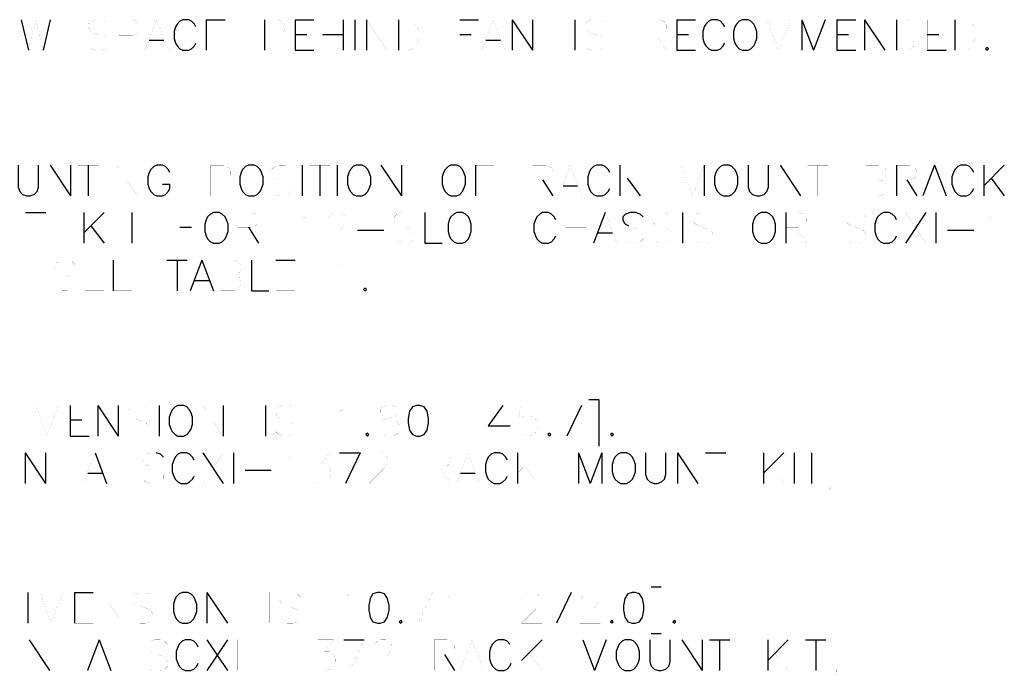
# Model space of a CAD drawing. Extents: x -5.2 to 5.2, y -3.8 to 3.8.
# Tile 3 of 9: x -3.6 to -1.5, y -3.7 to -2.3. Entities that reach past the tile are written whole.
import ezdxf

# ---------------------------------------------------------------- set-up
doc = ezdxf.new("R2010")
doc.units = 0

msp = doc.modelspace()

# ---------------------------------------------------------------- linework, layer by layer
at = {"layer": 'LAYER_1'}
for p, q in [((-3.5653, -2.29761), (-3.54955, -2.36257)), ((-3.50309, -2.29761), (-3.51844, -2.36257)), ((-3.1716, -2.29761), (-3.13105, -2.29761)), ((-3.1716, -2.29761), (-3.1716, -2.36257)), ((-3.04759, -2.29761), (-3.04759, -2.36257)), ((-2.98223, -2.29761), (-2.94208, -2.29761)), ((-2.98223, -2.29761), (-2.98223, -2.36257)), ((-2.87987, -2.29761), (-2.87987, -2.36257)), ((-2.85507, -2.29761), (-2.85507, -2.36257)), ((-2.83027, -2.29761), (-2.83027, -2.36257)), ((-2.76216, -2.29761), (-2.76216, -2.36257)), ((-2.63184, -2.29761), (-2.59169, -2.29761)), ((-2.52043, -2.29761), (-2.47712, -2.36257)), ((-2.52043, -2.29761), (-2.52043, -2.36257)), ((-2.47712, -2.29761), (-2.47712, -2.36257)), ((-2.38697, -2.29761), (-2.38697, -2.36257)), ((-2.17004, -2.29761), (-2.12988, -2.29761)), ((-2.17004, -2.29761), (-2.17004, -2.36257)), ((-1.90351, -2.29761), (-1.8787, -2.36257)), ((-1.90351, -2.29761), (-1.90351, -2.36257)), ((-1.85392, -2.29761), (-1.8787, -2.36257)), ((-1.82911, -2.29761), (-1.78895, -2.29761)), ((-1.82911, -2.29761), (-1.82911, -2.36257)), ((-1.77044, -2.29761), (-1.72675, -2.36257)), ((-1.77044, -2.29761), (-1.77044, -2.36257)), ((-1.70194, -2.29761), (-1.70194, -2.36257)), ((-1.57793, -2.29761), (-1.57793, -2.36257)), ((-3.29247, -2.34092), (-3.26137, -2.34092)), ((-2.98223, -2.3287), (-2.95742, -2.3287)), ((-2.92358, -2.3287), (-2.87987, -2.3287)), ((-2.63184, -2.3287), (-2.60744, -2.3287)), ((-2.57633, -2.34092), (-2.54523, -2.34092)), ((-2.17004, -2.3287), (-2.14524, -2.3287)), ((-1.82911, -2.3287), (-1.8043, -2.3287)), ((-1.63698, -2.3287), (-1.61218, -2.3287)), ((-2.98223, -2.36257), (-2.94208, -2.36257)), ((-2.17004, -2.36257), (-2.12988, -2.36257)), ((-1.82911, -2.36257), (-1.78895, -2.36257)), ((-1.63698, -2.36257), (-1.59683, -2.36257)), ((-3.50309, -2.60705), (-3.45978, -2.67241)), ((-3.45978, -2.60705), (-3.45978, -2.67241)), ((-3.42238, -2.60705), (-3.42238, -2.67241)), ((-2.96689, -2.60705), (-2.96689, -2.67241)), ((-2.92948, -2.60705), (-2.92948, -2.67241)), ((-2.89247, -2.60705), (-2.89247, -2.67241)), ((-2.79957, -2.60705), (-2.75586, -2.67241)), ((-2.75586, -2.60705), (-2.75586, -2.67241)), ((-2.598, -2.60705), (-2.598, -2.67241)), ((-2.29091, -2.60705), (-2.29091, -2.67241)), ((-2.11138, -2.60705), (-2.11138, -2.67241)), ((-1.94996, -2.60705), (-1.90666, -2.67241)), ((-1.70194, -2.60705), (-1.70194, -2.67241)), ((-1.62162, -2.60705), (-1.64642, -2.67241)), ((-1.62162, -2.60705), (-1.59683, -2.67241)), ((-1.47281, -2.60705), (-1.51612, -2.65075)), ((-1.51612, -2.60705), (-1.51612, -2.67241)), ((-2.45546, -2.63815), (-2.43382, -2.67241)), ((-2.27555, -2.63502), (-2.24761, -2.6724)), ((-1.68028, -2.63815), (-1.65864, -2.67241)), ((-1.50076, -2.63502), (-1.47281, -2.6724)), ((-3.26451, -2.6476), (-3.24876, -2.6476)), ((-2.41177, -2.65075), (-2.38106, -2.65075)), ((-3.55584, -2.70785), (-3.51254, -2.70785)), ((-3.38852, -2.70785), (-3.43183, -2.75115)), ((-3.43183, -2.70785), (-3.43183, -2.77281)), ((-3.32947, -2.70785), (-3.32947, -2.77281)), ((-2.32201, -2.70785), (-2.34681, -2.77281)), ((-2.15784, -2.70785), (-2.15784, -2.77281)), ((-1.93776, -2.70785), (-1.93776, -2.77281)), ((-1.64014, -2.70785), (-1.68344, -2.77281)), ((-1.61848, -2.70785), (-1.61848, -2.77281)), ((-3.41648, -2.73579), (-3.38852, -2.77281)), ((-3.2271, -2.73894), (-3.20232, -2.73894)), ((-3.08144, -2.73894), (-3.05979, -2.77281)), ((-2.84916, -2.74525), (-2.79326, -2.74525)), ((-2.33735, -2.75115), (-2.30665, -2.75115)), ((-1.59368, -2.74525), (-1.53777, -2.74525)), ((-3.36964, -2.80941), (-3.36964, -2.87437)), ((-3.25507, -2.80941), (-3.21176, -2.80941)), ((-3.23341, -2.80941), (-3.23341, -2.87437)), ((-3.18066, -2.80941), (-3.20545, -2.87437)), ((-3.18066, -2.80941), (-3.15586, -2.87437)), ((-3.02279, -2.80941), (-2.98223, -2.80941)), ((-3.1964, -2.85272), (-3.1653, -2.85272)), ((-3.46058, -3.11806), (-3.46058, -3.18342)), ((-3.40191, -3.11806), (-3.35861, -3.18342)), ((-3.40191, -3.11806), (-3.40191, -3.18342)), ((-3.35861, -3.11806), (-3.35861, -3.18342)), ((-3.27161, -3.11806), (-3.27161, -3.18342)), ((-3.13538, -3.11806), (-3.13538, -3.18342)), ((-3.04523, -3.11806), (-3.04523, -3.18342)), ((-2.3728, -3.11806), (-2.40351, -3.18342)), ((-2.35705, -3.10586), (-2.3354, -3.10586)), ((-2.3354, -3.10586), (-2.3354, -3.20508)), ((-3.46058, -3.14916), (-3.43577, -3.14916)), ((-3.46058, -3.18342), (-3.42041, -3.18342)), ((-3.55663, -3.21887), (-3.51333, -3.28421)), ((-3.55663, -3.21887), (-3.55663, -3.28421)), ((-3.51333, -3.21887), (-3.51333, -3.28421)), ((-3.40782, -3.21887), (-3.38341, -3.28421)), ((-3.17869, -3.21887), (-3.13538, -3.28421)), ((-3.11333, -3.21887), (-3.11333, -3.28421)), ((-2.88736, -3.21887), (-2.84365, -3.21887)), ((-2.84365, -3.21887), (-2.87476, -3.28421)), ((-2.50901, -3.21887), (-2.50901, -3.28421)), ((-2.3787, -3.21887), (-2.3539, -3.28421)), ((-2.3787, -3.21887), (-2.3787, -3.28421)), ((-2.3291, -3.21887), (-2.3539, -3.28421)), ((-2.3291, -3.21887), (-2.3291, -3.28421)), ((-2.16808, -3.21887), (-2.12478, -3.28421)), ((-2.16808, -3.21887), (-2.16808, -3.28421)), ((-2.10902, -3.21887), (-2.06572, -3.21887)), ((-1.9417, -3.21887), (-1.985, -3.26255)), ((-1.985, -3.21887), (-1.985, -3.28421)), ((-1.92005, -3.21887), (-1.92005, -3.28421)), ((-1.88304, -3.21887), (-1.88304, -3.28421)), ((-3.42356, -3.26255), (-3.39247, -3.26255)), ((-3.08853, -3.25626), (-3.03302, -3.25626)), ((-2.62988, -3.26255), (-2.59878, -3.26255)), ((-3.55112, -3.51609), (-3.55112, -3.58144)), ((-3.45191, -3.51609), (-3.41176, -3.51609)), ((-3.45191, -3.51609), (-3.45191, -3.58144)), ((-3.16964, -3.51609), (-3.12633, -3.58144)), ((-3.16964, -3.51609), (-3.16964, -3.58144)), ((-2.39484, -3.51609), (-2.42594, -3.58144)), ((-2.22437, -3.50389), (-2.20272, -3.50389)), ((-2.22437, -3.6031), (-2.20272, -3.6031)), ((-3.54797, -3.61688), (-3.50466, -3.68223)), ((-3.39916, -3.61688), (-3.42396, -3.68223)), ((-3.39916, -3.61688), (-3.37435, -3.68223)), ((-3.12633, -3.61688), (-3.16964, -3.68223)), ((-3.16964, -3.61688), (-3.12633, -3.68223)), ((-2.8783, -3.61688), (-2.835, -3.61688)), ((-2.45665, -3.61688), (-2.50036, -3.66058)), ((-2.37004, -3.61688), (-2.34524, -3.68223)), ((-2.32044, -3.61688), (-2.34524, -3.68223)), ((-2.15902, -3.61688), (-2.11572, -3.68223)), ((-2.11572, -3.61688), (-2.11572, -3.68223)), ((-2.10035, -3.61688), (-2.05705, -3.61688)), ((-2.0787, -3.61688), (-2.0787, -3.68223)), ((-1.93304, -3.61688), (-1.97635, -3.66058)), ((-1.97635, -3.61688), (-1.97635, -3.68223)), ((-1.89564, -3.61688), (-1.85233, -3.61688)), ((-1.87398, -3.61688), (-1.87398, -3.68223)), ((-2.66452, -3.64798), (-2.64287, -3.68223))]:
    msp.add_line(p, q, dxfattribs=at)
at = {"layer": 'LAYER_1', "const_width": 0.0001}
for points in [[(-3.53419, -2.29761), (-3.54955, -2.36257)], [(-3.53419, -2.29761), (-3.51844, -2.36257)], [(-3.37908, -2.30705), (-3.38538, -2.30076), (-3.39443, -2.29761), (-3.40704, -2.29761), (-3.41648, -2.30076), (-3.42238, -2.30705), (-3.42238, -2.31297), (-3.41923, -2.31926), (-3.41648, -2.32242), (-3.41018, -2.32557), (-3.39168, -2.33186), (-3.38538, -2.33463), (-3.38223, -2.33776), (-3.37908, -2.34407), (-3.37908, -2.35351), (-3.38538, -2.35941), (-3.39443, -2.36257), (-3.40704, -2.36257), (-3.41648, -2.35941), (-3.42238, -2.35351)], [(-3.35743, -2.29761), (-3.32947, -2.29761), (-3.32002, -2.30076), (-3.31727, -2.30392), (-3.31412, -2.30982), (-3.31412, -2.31926), (-3.31727, -2.32557), (-3.32002, -2.3287), (-3.32947, -2.33186), (-3.35743, -2.33186)], [(-3.35743, -2.29761), (-3.35743, -2.36257)], [(-3.27672, -2.29761), (-3.30152, -2.36257)], [(-3.27672, -2.29761), (-3.25191, -2.36257)], [(-3.04759, -2.29761), (-3.01963, -2.29761), (-3.01019, -2.30076), (-3.00704, -2.30392), (-3.00389, -2.30982), (-3.00389, -2.31611), (-3.00704, -2.32242), (-3.01019, -2.32557), (-3.01963, -2.3287)], [(-2.92358, -2.29761), (-2.92358, -2.36257)], [(-2.83027, -2.29761), (-2.78697, -2.36257)], [(-2.78697, -2.29761), (-2.78697, -2.36257)], [(-2.76216, -2.29761), (-2.74051, -2.29761), (-2.73105, -2.30076), (-2.72515, -2.30705), (-2.722, -2.31297), (-2.71886, -2.32242), (-2.71886, -2.33776), (-2.72201, -2.34722), (-2.72515, -2.35351), (-2.73105, -2.35941), (-2.74051, -2.36257), (-2.76216, -2.36257)], [(-2.63184, -2.29761), (-2.63184, -2.36257)], [(-2.56059, -2.29761), (-2.58538, -2.36257)], [(-2.56059, -2.29761), (-2.53579, -2.36257)], [(-2.32201, -2.30705), (-2.32831, -2.30076), (-2.33735, -2.29761), (-2.34997, -2.29761), (-2.35941, -2.30076), (-2.36532, -2.30705), (-2.36532, -2.31297), (-2.36216, -2.31926), (-2.35941, -2.32242), (-2.35311, -2.32557), (-2.33461, -2.33186), (-2.32831, -2.33463), (-2.32516, -2.33776), (-2.32201, -2.34407), (-2.32201, -2.35351), (-2.32831, -2.35941), (-2.33735, -2.36257), (-2.34997, -2.36257), (-2.35941, -2.35941), (-2.36532, -2.35351)], [(-2.2354, -2.29761), (-2.20744, -2.29761), (-2.198, -2.30076), (-2.19484, -2.30392), (-2.19169, -2.30982), (-2.19169, -2.31611), (-2.19484, -2.32242), (-2.198, -2.32557), (-2.20744, -2.3287), (-2.2354, -2.3287)], [(-2.2354, -2.29761), (-2.2354, -2.36257)], [(-1.97793, -2.29761), (-1.95312, -2.36257)], [(-1.97793, -2.29761), (-1.97793, -2.36257)], [(-1.92832, -2.29761), (-1.95312, -2.36257)], [(-1.92832, -2.29761), (-1.92832, -2.36257)], [(-1.85392, -2.29761), (-1.85392, -2.36257)], [(-1.72675, -2.29761), (-1.72675, -2.36257)], [(-1.70194, -2.29761), (-1.68028, -2.29761), (-1.67123, -2.30076), (-1.66492, -2.30705), (-1.66179, -2.31297), (-1.65864, -2.32242), (-1.65864, -2.33776), (-1.66179, -2.34722), (-1.66494, -2.35351), (-1.67123, -2.35941), (-1.68028, -2.36257), (-1.70194, -2.36257)], [(-1.63698, -2.29761), (-1.59683, -2.29761)], [(-1.63698, -2.29761), (-1.63698, -2.36257)], [(-1.57793, -2.29761), (-1.55627, -2.29761), (-1.54722, -2.30076), (-1.54091, -2.30705), (-1.53777, -2.31297), (-1.53462, -2.32242), (-1.53462, -2.33776), (-1.53777, -2.34722), (-1.54091, -2.35351), (-1.54722, -2.35941), (-1.55627, -2.36257), (-1.57793, -2.36257)], [(-3.1716, -2.3287), (-3.1468, -2.3287)], [(-3.04759, -2.3287), (-3.01963, -2.3287), (-3.01019, -2.33186), (-3.00704, -2.33463), (-3.00389, -2.34092), (-3.00389, -2.35036), (-3.00704, -2.35667), (-3.01019, -2.35941), (-3.01963, -2.36257), (-3.04759, -2.36257)], [(-2.21375, -2.3287), (-2.19169, -2.36257)], [(-3.1716, -2.36257), (-3.13105, -2.36257)], [(-3.50309, -2.60705), (-3.50309, -2.67241)], [(-3.44404, -2.60705), (-3.40073, -2.60705)], [(-3.38538, -2.60705), (-3.38538, -2.67241)], [(-3.36058, -2.60705), (-3.31727, -2.67241)], [(-3.36058, -2.60705), (-3.36058, -2.67241)], [(-3.31727, -2.60705), (-3.31727, -2.67241)], [(-3.16215, -2.60705), (-3.1342, -2.60705), (-3.12475, -2.61021), (-3.122, -2.61336), (-3.11884, -2.61965), (-3.11884, -2.62871), (-3.122, -2.63502), (-3.12475, -2.63815), (-3.1342, -2.64131), (-3.16215, -2.64131)], [(-3.16215, -2.60705), (-3.16215, -2.67241)], [(-2.98854, -2.6165), (-2.99483, -2.61021), (-3.00389, -2.60705), (-3.01648, -2.60705), (-3.02554, -2.61021), (-3.03184, -2.6165), (-3.03184, -2.62281), (-3.02869, -2.62871), (-3.02554, -2.63186), (-3.01963, -2.63502), (-3.00073, -2.64131), (-2.99483, -2.64446), (-2.99169, -2.6476), (-2.98854, -2.65352), (-2.98854, -2.66296), (-2.99483, -2.66926), (-3.00389, -2.67241), (-3.01648, -2.67241), (-3.02554, -2.66926), (-3.03184, -2.66296)], [(-2.95114, -2.60705), (-2.90783, -2.60705)], [(-2.79957, -2.60705), (-2.79957, -2.67241)], [(-2.598, -2.60705), (-2.55783, -2.60705)], [(-2.47712, -2.60705), (-2.44918, -2.60705), (-2.43972, -2.61021), (-2.43658, -2.61336), (-2.43382, -2.61965), (-2.43382, -2.62596), (-2.43658, -2.63186), (-2.43972, -2.63502), (-2.44918, -2.63815), (-2.47712, -2.63815)], [(-2.47712, -2.60705), (-2.47712, -2.67241)], [(-2.39641, -2.60705), (-2.42122, -2.67241)], [(-2.39641, -2.60705), (-2.37162, -2.67241)], [(-2.24761, -2.60705), (-2.29091, -2.65075)], [(-2.16098, -2.60705), (-2.13619, -2.67241)], [(-2.16098, -2.60705), (-2.16098, -2.67241)], [(-2.11138, -2.60705), (-2.13619, -2.67241)], [(-1.94996, -2.60705), (-1.94996, -2.67241)], [(-1.90666, -2.60705), (-1.90666, -2.67241)], [(-1.8913, -2.60705), (-1.84761, -2.60705)], [(-1.86965, -2.60705), (-1.86965, -2.67241)], [(-1.76729, -2.60705), (-1.73935, -2.60705), (-1.7299, -2.61021), (-1.72675, -2.61336), (-1.72359, -2.61965), (-1.72359, -2.62596), (-1.72675, -2.63186)], [(-1.76729, -2.60705), (-1.76729, -2.67241)], [(-1.70194, -2.60705), (-1.67398, -2.60705), (-1.66494, -2.61021), (-1.66179, -2.61336), (-1.65864, -2.61965), (-1.65864, -2.62596), (-1.66179, -2.63186), (-1.66494, -2.63502), (-1.67398, -2.63815), (-1.70194, -2.63815)], [(-2.598, -2.63815), (-2.57319, -2.63815)], [(-1.76729, -2.63815), (-1.73935, -2.63815), (-1.7299, -2.64131), (-1.72675, -2.64446), (-1.72359, -2.65075), (-1.72359, -2.65981), (-1.72675, -2.6661), (-1.7299, -2.66926), (-1.73935, -2.67241), (-1.76729, -2.67241)], [(-1.72675, -2.63186), (-1.7299, -2.63502), (-1.73935, -2.63815)], [(-1.63698, -2.65075), (-1.60588, -2.65075)], [(-3.53419, -2.70785), (-3.53419, -2.77281)], [(-3.36687, -2.70785), (-3.36687, -2.77281)], [(-3.35112, -2.70785), (-3.30781, -2.70785)], [(-3.2271, -2.70785), (-3.18695, -2.70785)], [(-3.2271, -2.70785), (-3.2271, -2.77281)], [(-3.1031, -2.70785), (-3.07515, -2.70785), (-3.06609, -2.71098), (-3.06294, -2.71413), (-3.05979, -2.72044), (-3.05979, -2.72635), (-3.06294, -2.73263), (-3.06609, -2.73579), (-3.07515, -2.73894), (-3.1031, -2.73894)], [(-3.1031, -2.70785), (-3.1031, -2.77281)], [(-2.96689, -2.72044), (-2.96058, -2.71729), (-2.95114, -2.70785), (-2.95114, -2.77281)], [(-2.91098, -2.72358), (-2.91098, -2.72044), (-2.90783, -2.71413), (-2.90468, -2.71098), (-2.89877, -2.70785), (-2.88618, -2.70785), (-2.87987, -2.71098), (-2.87712, -2.71413), (-2.87397, -2.72044), (-2.87397, -2.72635), (-2.87712, -2.73263), (-2.88302, -2.7421), (-2.91412, -2.77281), (-2.87082, -2.77281)], [(-2.7283, -2.71729), (-2.7342, -2.71098), (-2.74366, -2.70785), (-2.75586, -2.70785), (-2.76531, -2.71098), (-2.77161, -2.71729), (-2.77161, -2.72358), (-2.76845, -2.7295), (-2.76531, -2.73263), (-2.75901, -2.73579), (-2.74051, -2.7421), (-2.7342, -2.74525), (-2.73105, -2.748), (-2.7283, -2.75429), (-2.7283, -2.76375), (-2.7342, -2.77004), (-2.74366, -2.77281), (-2.75586, -2.77281), (-2.76531, -2.77004), (-2.77161, -2.76375)], [(-2.59484, -2.70785), (-2.55153, -2.70785)], [(-2.57319, -2.70785), (-2.57319, -2.77281)], [(-2.40587, -2.70785), (-2.40587, -2.77281)], [(-2.36216, -2.70785), (-2.36216, -2.77281)], [(-2.32201, -2.70785), (-2.29721, -2.77281)], [(-2.1795, -2.71729), (-2.18578, -2.71098), (-2.19484, -2.70785), (-2.20744, -2.70785), (-2.21649, -2.71098), (-2.2228, -2.71729), (-2.2228, -2.72358), (-2.21965, -2.7295), (-2.21649, -2.73263), (-2.21059, -2.73579), (-2.19169, -2.7421), (-2.18578, -2.74525), (-2.18264, -2.748), (-2.1795, -2.75429), (-2.1795, -2.76375), (-2.18578, -2.77004), (-2.19484, -2.77281), (-2.20744, -2.77281), (-2.21649, -2.77004), (-2.2228, -2.76375)], [(-2.09248, -2.71729), (-2.09879, -2.71098), (-2.10823, -2.70785), (-2.12044, -2.70785), (-2.12988, -2.71098), (-2.13619, -2.71729), (-2.13619, -2.72358), (-2.13304, -2.7295), (-2.12988, -2.73263), (-2.1236, -2.73579), (-2.10508, -2.7421), (-2.09879, -2.74525), (-2.09564, -2.748), (-2.09248, -2.75429), (-2.09248, -2.76375), (-2.09879, -2.77004), (-2.10823, -2.77281), (-2.12044, -2.77281), (-2.12988, -2.77004), (-2.13619, -2.76375)], [(-1.93776, -2.70785), (-1.90982, -2.70785), (-1.90036, -2.71098), (-1.89722, -2.71413), (-1.89446, -2.72044), (-1.89446, -2.72635), (-1.89722, -2.73263), (-1.90036, -2.73579), (-1.90982, -2.73894), (-1.93776, -2.73894)], [(-1.76729, -2.71729), (-1.7732, -2.71098), (-1.78265, -2.70785), (-1.79525, -2.70785), (-1.8043, -2.71098), (-1.81059, -2.71729), (-1.81059, -2.72358), (-1.80745, -2.7295), (-1.8043, -2.73263), (-1.79799, -2.73579), (-1.77949, -2.7421), (-1.7732, -2.74525), (-1.77044, -2.748), (-1.76729, -2.75429), (-1.76729, -2.76375), (-1.7732, -2.77004), (-1.78265, -2.77281), (-1.79525, -2.77281), (-1.8043, -2.77004), (-1.81059, -2.76375)], [(-1.68344, -2.70785), (-1.64014, -2.77281)], [(-1.50666, -2.72044), (-1.50076, -2.71729), (-1.49131, -2.70785), (-1.49131, -2.77281)], [(-2.40587, -2.73894), (-2.36216, -2.73894)], [(-2.2724, -2.73579), (-2.2539, -2.7421), (-2.24761, -2.74525), (-2.24445, -2.748), (-2.2413, -2.75429), (-2.2413, -2.76375), (-2.24761, -2.77004), (-2.25705, -2.77281), (-2.26926, -2.77281), (-2.27871, -2.77004), (-2.28499, -2.76375)], [(-1.9161, -2.73894), (-1.89446, -2.77281)], [(-3.45034, -2.81885), (-3.45663, -2.81257), (-3.46608, -2.80941), (-3.47829, -2.80941), (-3.48773, -2.81257), (-3.49365, -2.81885), (-3.49365, -2.82477), (-3.49089, -2.83107), (-3.48773, -2.83422), (-3.48144, -2.83735), (-3.46294, -2.84366), (-3.45663, -2.84642), (-3.45348, -2.84956), (-3.45034, -2.85587), (-3.45034, -2.86532), (-3.45663, -2.87122), (-3.46608, -2.87437), (-3.47829, -2.87437), (-3.48773, -2.87122), (-3.49365, -2.86532)], [(-3.42869, -2.80941), (-3.38852, -2.80941)], [(-3.42869, -2.80941), (-3.42869, -2.87437)], [(-3.36964, -2.80941), (-3.32947, -2.80941)], [(-3.1405, -2.80941), (-3.11255, -2.80941), (-3.1031, -2.81257), (-3.09995, -2.81571), (-3.09719, -2.82162), (-3.09719, -2.82792), (-3.09995, -2.83422), (-3.1031, -2.83735), (-3.11255, -2.84052)], [(-3.1405, -2.80941), (-3.1405, -2.87437)], [(-3.02279, -2.80941), (-3.02279, -2.87437)], [(-2.89247, -2.82162), (-2.88618, -2.81885), (-2.87712, -2.80941), (-2.87712, -2.87437)], [(-3.42869, -2.84052), (-3.40388, -2.84052)], [(-3.36964, -2.84052), (-3.34483, -2.84052)], [(-3.1405, -2.84052), (-3.11255, -2.84052), (-3.1031, -2.84366), (-3.09995, -2.84642), (-3.09719, -2.85272), (-3.09719, -2.86216), (-3.09995, -2.86847), (-3.1031, -2.87122), (-3.11255, -2.87437), (-3.1405, -2.87437)], [(-3.02279, -2.84052), (-2.99798, -2.84052)], [(-3.42869, -2.87437), (-3.38852, -2.87437)], [(-3.36964, -2.87437), (-3.32947, -2.87437)], [(-3.02279, -2.87437), (-2.98223, -2.87437)], [(-3.55979, -3.11806), (-3.55979, -3.18342)], [(-3.53498, -3.11806), (-3.51018, -3.18342)], [(-3.53498, -3.11806), (-3.53498, -3.18342)], [(-3.48537, -3.11806), (-3.51018, -3.18342)], [(-3.48537, -3.11806), (-3.48537, -3.18342)], [(-3.46058, -3.11806), (-3.42041, -3.11806)], [(-3.29326, -3.12752), (-3.29955, -3.12122), (-3.30899, -3.11806), (-3.3212, -3.11806), (-3.33065, -3.12122), (-3.33657, -3.12753), (-3.33657, -3.13382), (-3.3338, -3.14013), (-3.33065, -3.14287), (-3.32435, -3.14603), (-3.30585, -3.15232), (-3.29955, -3.15547), (-3.2964, -3.15863), (-3.29326, -3.16491), (-3.29326, -3.17397), (-3.29955, -3.18028), (-3.30899, -3.18342), (-3.3212, -3.18342), (-3.33065, -3.18028), (-3.33657, -3.17397)], [(-3.17869, -3.11806), (-3.13538, -3.18342)], [(-3.17869, -3.11806), (-3.17869, -3.18342)], [(-2.98026, -3.12752), (-2.98657, -3.12122), (-2.99562, -3.11806), (-3.00822, -3.11806), (-3.01727, -3.12122), (-3.02358, -3.12753), (-3.02358, -3.13382), (-3.02043, -3.14013), (-3.01727, -3.14287), (-3.01137, -3.14603), (-2.99247, -3.15232), (-2.98657, -3.15547), (-2.98341, -3.15863), (-2.98026, -3.16491), (-2.98026, -3.17397), (-2.98657, -3.18028), (-2.99562, -3.18342), (-3.00822, -3.18342), (-3.01727, -3.18028), (-3.02358, -3.17397)], [(-2.88736, -3.13066), (-2.88105, -3.12752), (-2.87161, -3.11806), (-2.87161, -3.18342)], [(-2.61137, -3.10586), (-2.58971, -3.10586)], [(-2.61137, -3.10586), (-2.61137, -3.20508)], [(-2.54012, -3.11806), (-2.54012, -3.18342)], [(-2.47201, -3.11806), (-2.50272, -3.11806), (-2.50587, -3.14603), (-2.50272, -3.14287), (-2.49366, -3.14013), (-2.4842, -3.14013), (-2.47476, -3.14287), (-2.46886, -3.14916), (-2.4657, -3.15863), (-2.4657, -3.16491), (-2.46886, -3.17397), (-2.47476, -3.18028), (-2.4842, -3.18342), (-2.49366, -3.18342), (-2.50272, -3.18028), (-2.50587, -3.17712), (-2.50901, -3.17084)], [(-2.4161, -3.11806), (-2.3728, -3.11806)], [(-2.61137, -3.20508), (-2.58971, -3.20508)], [(-2.35705, -3.20508), (-2.3354, -3.20508)], [(-3.40782, -3.21887), (-3.43262, -3.28421)], [(-3.2779, -3.21887), (-3.29011, -3.21887), (-3.29955, -3.222), (-3.30585, -3.22831), (-3.30585, -3.23461), (-3.3027, -3.24051), (-3.29955, -3.24366), (-3.29326, -3.24681), (-3.27475, -3.25311), (-3.26845, -3.25626), (-3.2653, -3.25941), (-3.26215, -3.26532), (-3.26215, -3.27476), (-3.26845, -3.28105), (-3.2779, -3.28421), (-3.29011, -3.28421), (-3.29955, -3.28105), (-3.30585, -3.27476)], [(-3.13538, -3.21887), (-3.17869, -3.28421)], [(-3.00193, -3.23145), (-2.99562, -3.22831), (-2.98657, -3.21887), (-2.98657, -3.28421)], [(-2.94287, -3.21887), (-2.90901, -3.21887), (-2.92751, -3.24366), (-2.91806, -3.24366), (-2.91216, -3.24681), (-2.90901, -3.24995), (-2.90586, -3.25941), (-2.90586, -3.26532), (-2.90901, -3.27476), (-2.9153, -3.28105), (-2.92436, -3.28421), (-2.93382, -3.28421), (-2.94287, -3.28105), (-2.94601, -3.27792), (-2.94916, -3.27161)], [(-2.82199, -3.23461), (-2.82199, -3.23145), (-2.81885, -3.22514), (-2.81609, -3.22201), (-2.8098, -3.21887), (-2.79721, -3.21887), (-2.79129, -3.222), (-2.78815, -3.22514), (-2.78499, -3.23145), (-2.78499, -3.23775), (-2.78815, -3.24366), (-2.79405, -3.25311), (-2.82515, -3.28421), (-2.78184, -3.28421)], [(-2.69523, -3.21887), (-2.66727, -3.21887), (-2.65783, -3.222), (-2.65468, -3.22514), (-2.65154, -3.23145), (-2.65154, -3.23775), (-2.65468, -3.24366), (-2.65783, -3.24681), (-2.66727, -3.24995), (-2.69523, -3.24995)], [(-2.69523, -3.21887), (-2.69523, -3.28421)], [(-2.61452, -3.21887), (-2.63933, -3.28421)], [(-2.61452, -3.21887), (-2.58971, -3.28421)], [(-2.4657, -3.21887), (-2.50901, -3.26255)], [(-2.12478, -3.21887), (-2.12478, -3.28421)], [(-2.08737, -3.21887), (-2.08737, -3.28421)], [(-1.90469, -3.21887), (-1.861, -3.21887)], [(-2.49366, -3.24681), (-2.4657, -3.28421)], [(-1.96965, -3.24681), (-1.9417, -3.28421)], [(-2.67319, -3.24995), (-2.65154, -3.28421)], [(-1.83934, -3.28105), (-1.8425, -3.28421), (-1.84564, -3.28105), (-1.8425, -3.27792), (-1.83934, -3.28105), (-1.83934, -3.28736), (-1.8425, -3.29326), (-1.84564, -3.29642)], [(-3.52631, -3.51609), (-3.50153, -3.58144)], [(-3.52631, -3.51609), (-3.52631, -3.58144)], [(-3.47672, -3.51609), (-3.50153, -3.58144)], [(-3.47672, -3.51609), (-3.47672, -3.58144)], [(-3.39286, -3.51609), (-3.34955, -3.58144)], [(-3.39286, -3.51609), (-3.39286, -3.58144)], [(-3.34955, -3.51609), (-3.34955, -3.58144)], [(-3.28459, -3.52555), (-3.29049, -3.51925), (-3.29994, -3.51609), (-3.31255, -3.51609), (-3.32159, -3.51925), (-3.3279, -3.52555), (-3.3279, -3.53184), (-3.32475, -3.53813), (-3.32159, -3.5409), (-3.3153, -3.54406), (-3.2968, -3.55034), (-3.29049, -3.5535), (-3.28775, -3.55665), (-3.28459, -3.56294), (-3.28459, -3.572), (-3.29049, -3.57831), (-3.29994, -3.58144), (-3.31255, -3.58144), (-3.32159, -3.57831), (-3.3279, -3.572)], [(-3.26294, -3.51609), (-3.26294, -3.58144)], [(-3.12633, -3.51609), (-3.12633, -3.58144)], [(-3.03657, -3.51609), (-3.03657, -3.58144)], [(-2.9712, -3.52555), (-2.97751, -3.51925), (-2.98695, -3.51609), (-2.99917, -3.51609), (-3.00861, -3.51925), (-3.01491, -3.52555), (-3.01491, -3.53184), (-3.01176, -3.53813), (-3.00861, -3.5409), (-3.00231, -3.54406), (-2.98381, -3.55034), (-2.97751, -3.5535), (-2.97436, -3.55665), (-2.97122, -3.56294), (-2.9712, -3.572), (-2.97751, -3.57831), (-2.98695, -3.58144), (-2.99917, -3.58144), (-3.00861, -3.57831), (-3.01491, -3.572)], [(-2.8783, -3.52869), (-2.872, -3.52555), (-2.86294, -3.51609), (-2.86294, -3.58144)], [(-2.73263, -3.51609), (-2.68933, -3.51609)], [(-2.68933, -3.51609), (-2.72042, -3.58144)], [(-2.66137, -3.52869), (-2.65508, -3.52555), (-2.64602, -3.51609), (-2.64602, -3.58144)], [(-2.54051, -3.50389), (-2.51886, -3.50389)], [(-2.54051, -3.50389), (-2.54051, -3.6031)], [(-2.49721, -3.53184), (-2.49721, -3.52869), (-2.49405, -3.5224), (-2.4909, -3.51925), (-2.4846, -3.51609), (-2.4724, -3.51609), (-2.4661, -3.51925), (-2.46295, -3.5224), (-2.4598, -3.52869), (-2.4598, -3.535), (-2.46295, -3.5409), (-2.46925, -3.55034), (-2.50036, -3.58144), (-2.45665, -3.58144)], [(-2.43815, -3.51609), (-2.39484, -3.51609)], [(-2.36688, -3.51925), (-2.36059, -3.51609), (-2.34838, -3.51609), (-2.3421, -3.51925), (-2.33894, -3.5224), (-2.33579, -3.52869), (-2.33579, -3.535), (-2.33894, -3.5409), (-2.34524, -3.55034), (-2.37634, -3.58144), (-2.33263, -3.58144)], [(-2.37319, -3.53184), (-2.37319, -3.52869), (-2.37004, -3.5224), (-2.36688, -3.51925)], [(-2.20272, -3.50389), (-2.20272, -3.6031)], [(-3.45191, -3.54719), (-3.4271, -3.54719)], [(-3.45191, -3.58144), (-3.41176, -3.58144)], [(-2.54051, -3.6031), (-2.51886, -3.6031)], [(-3.54797, -3.61688), (-3.54797, -3.68223)], [(-3.50466, -3.61688), (-3.50466, -3.68223)], [(-3.25349, -3.62634), (-3.25979, -3.62003), (-3.26885, -3.61688), (-3.28144, -3.61688), (-3.29049, -3.62003), (-3.2968, -3.62634), (-3.2968, -3.63263), (-3.29365, -3.63854), (-3.29049, -3.64168), (-3.28459, -3.64484), (-3.26569, -3.65114), (-3.25979, -3.65428), (-3.25663, -3.65742), (-3.25349, -3.66334), (-3.25349, -3.67279), (-3.25979, -3.67908), (-3.26885, -3.68223), (-3.28144, -3.68223), (-3.29049, -3.67908), (-3.2968, -3.67279)], [(-3.10468, -3.61688), (-3.10468, -3.68223)], [(-2.99326, -3.62948), (-2.98695, -3.62634), (-2.97751, -3.61688), (-2.97751, -3.68223)], [(-2.9342, -3.61688), (-2.89996, -3.61688), (-2.91884, -3.64168), (-2.9094, -3.64168), (-2.90311, -3.64484), (-2.89996, -3.64798), (-2.8968, -3.65742), (-2.8968, -3.66334), (-2.89996, -3.67279), (-2.90624, -3.67908), (-2.9157, -3.68223), (-2.92476, -3.68223), (-2.9342, -3.67908), (-2.93736, -3.67592), (-2.94051, -3.66964)], [(-2.835, -3.61688), (-2.8661, -3.68223)], [(-2.81334, -3.63263), (-2.81334, -3.62948), (-2.81019, -3.62317), (-2.80704, -3.62003), (-2.80075, -3.61688), (-2.78854, -3.61688), (-2.78223, -3.62003), (-2.77909, -3.62317), (-2.77594, -3.62948), (-2.77594, -3.63578), (-2.77909, -3.64168), (-2.78539, -3.65114), (-2.81649, -3.68223), (-2.77317, -3.68223)], [(-2.68618, -3.61688), (-2.65822, -3.61688), (-2.64918, -3.62003), (-2.64602, -3.62317), (-2.64287, -3.62948), (-2.64287, -3.63578), (-2.64602, -3.64168), (-2.64918, -3.64484), (-2.65822, -3.64798), (-2.68618, -3.64798)], [(-2.68618, -3.61688), (-2.68618, -3.68223)], [(-2.60547, -3.61688), (-2.63027, -3.68223)], [(-2.60547, -3.61688), (-2.58066, -3.68223)], [(-2.50036, -3.61688), (-2.50036, -3.68223)], [(-2.37004, -3.61688), (-2.37004, -3.68223)], [(-2.32044, -3.61688), (-2.32044, -3.68223)], [(-2.15902, -3.61688), (-2.15902, -3.68223)], [(-1.91138, -3.61688), (-1.91138, -3.68223)], [(-2.52201, -3.63263), (-2.52515, -3.62634)], [(-2.4846, -3.64484), (-2.45665, -3.68223)], [(-1.961, -3.64484), (-1.93304, -3.68223)], [(-3.41451, -3.66058), (-3.3838, -3.66058)], [(-3.07987, -3.65428), (-3.02397, -3.65428)], [(-2.62122, -3.66058), (-2.59012, -3.66058)], [(-1.83067, -3.67908), (-1.83383, -3.68223), (-1.83698, -3.67908), (-1.83383, -3.67592), (-1.83067, -3.67908), (-1.83067, -3.68539), (-1.83383, -3.69129), (-1.83698, -3.69444)]]:
    msp.add_lwpolyline(points, dxfattribs=at)
at = {"layer": 'LAYER_1'}
for points in [[(-3.19326, -2.31297), (-3.1964, -2.30705), (-3.20232, -2.30076), (-3.2086, -2.29761), (-3.2212, -2.29761), (-3.2271, -2.30076), (-3.23341, -2.30705), (-3.23657, -2.31297), (-3.2397, -2.32242), (-3.2397, -2.33776), (-3.23657, -2.34722)], [(-2.06767, -2.31297), (-2.07083, -2.30705), (-2.07713, -2.30076), (-2.08343, -2.29761), (-2.09564, -2.29761), (-2.10194, -2.30076), (-2.10823, -2.30705), (-2.11138, -2.31297), (-2.11454, -2.32242), (-2.11454, -2.33776), (-2.11138, -2.34722), (-2.10823, -2.35351), (-2.10194, -2.35941), (-2.09564, -2.36257), (-2.08343, -2.36257), (-2.07713, -2.35941), (-2.07083, -2.35351), (-2.06769, -2.34722)], [(-3.23657, -2.34722), (-3.23341, -2.35351), (-3.2271, -2.35941), (-3.2212, -2.36257), (-3.2086, -2.36257), (-3.20232, -2.35941), (-3.1964, -2.35351), (-3.19326, -2.34722)], [(-3.5712, -2.60705), (-3.5712, -2.65352), (-3.56805, -2.66296), (-3.56215, -2.66926), (-3.5527, -2.67241), (-3.5464, -2.67241), (-3.53734, -2.66926), (-3.53105, -2.66296), (-3.5279, -2.65352), (-3.5279, -2.60705)], [(-3.24876, -2.62281), (-3.25191, -2.6165), (-3.25822, -2.61021), (-3.26451, -2.60705), (-3.27672, -2.60705), (-3.28302, -2.61021), (-3.28931, -2.6165), (-3.29247, -2.62281), (-3.29522, -2.63186), (-3.29522, -2.6476), (-3.29247, -2.65666), (-3.28931, -2.66296), (-3.28302, -2.66926), (-3.27672, -2.67241), (-3.26451, -2.67241), (-3.25822, -2.66926), (-3.25191, -2.66296), (-3.24876, -2.65666), (-3.24876, -2.6476)], [(-3.08144, -2.60705), (-3.08775, -2.61021), (-3.09403, -2.6165), (-3.09719, -2.62281), (-3.09995, -2.63186), (-3.09995, -2.6476), (-3.09719, -2.65666)], [(-3.09719, -2.65666), (-3.09403, -2.66296), (-3.08775, -2.66926), (-3.08144, -2.67241), (-3.06925, -2.67241), (-3.06294, -2.66926), (-3.05665, -2.66296), (-3.05349, -2.65666), (-3.05034, -2.6476), (-3.05034, -2.63186), (-3.05349, -2.62281), (-3.05665, -2.6165), (-3.06294, -2.61021), (-3.06925, -2.60705), (-3.08144, -2.60705)], [(-2.31256, -2.62281), (-2.3157, -2.6165), (-2.32201, -2.61021), (-2.32831, -2.60705), (-2.34051, -2.60705), (-2.34681, -2.61021), (-2.35311, -2.6165), (-2.35626, -2.62281), (-2.35941, -2.63186), (-2.35941, -2.6476), (-2.35626, -2.65666), (-2.35311, -2.66296), (-2.34681, -2.66926), (-2.34051, -2.67241), (-2.32831, -2.67241), (-2.32201, -2.66926), (-2.3157, -2.66296), (-2.31256, -2.65666)], [(-2.01808, -2.60705), (-2.01808, -2.65352), (-2.01531, -2.66296), (-2.00903, -2.66926), (-1.99958, -2.67241), (-1.99327, -2.67241), (-1.98422, -2.66926), (-1.97793, -2.66296), (-1.97477, -2.65352), (-1.97477, -2.60705)], [(-1.53777, -2.62281), (-1.54091, -2.6165), (-1.54722, -2.61021), (-1.55312, -2.60705), (-1.56571, -2.60705), (-1.57202, -2.61021), (-1.57793, -2.6165), (-1.58108, -2.62281), (-1.58423, -2.63186), (-1.58423, -2.6476), (-1.58108, -2.65666), (-1.57793, -2.66296), (-1.57202, -2.66926), (-1.56571, -2.67241), (-1.55312, -2.67241), (-1.54722, -2.66926), (-1.54091, -2.66296), (-1.53777, -2.65666)], [(-2.70626, -2.70785), (-2.70626, -2.77281), (-2.66924, -2.77281)], [(-2.42752, -2.72358), (-2.43068, -2.71729), (-2.43658, -2.71098), (-2.44287, -2.70785), (-2.45546, -2.70785), (-2.46137, -2.71098), (-2.46768, -2.71729), (-2.47083, -2.72358), (-2.47398, -2.73263), (-2.47398, -2.748), (-2.47083, -2.75744), (-2.46768, -2.76375), (-2.46137, -2.77004), (-2.45546, -2.77281), (-2.44287, -2.77281), (-2.43658, -2.77004), (-2.43066, -2.76375), (-2.42752, -2.75744)], [(-2.2413, -2.71729), (-2.24761, -2.71098), (-2.25705, -2.70785), (-2.26926, -2.70785), (-2.27871, -2.71098), (-2.28499, -2.71729), (-2.28499, -2.72358), (-2.28185, -2.7295), (-2.27871, -2.73263), (-2.2724, -2.73579)], [(-1.70194, -2.72358), (-1.70509, -2.71729), (-1.71139, -2.71098), (-1.71769, -2.70785), (-1.7299, -2.70785), (-1.73619, -2.71098), (-1.74249, -2.71729), (-1.74563, -2.72358), (-1.7484, -2.73263), (-1.7484, -2.748), (-1.74563, -2.75744), (-1.74249, -2.76375), (-1.73619, -2.77004), (-1.7299, -2.77281), (-1.71769, -2.77281), (-1.71139, -2.77004), (-1.70509, -2.76375), (-1.70194, -2.75744)], [(-3.07515, -2.80941), (-3.07515, -2.87437), (-3.03813, -2.87437)], [(-3.24365, -3.12752), (-3.2468, -3.13382), (-3.24995, -3.14287), (-3.24994, -3.15863), (-3.2468, -3.16768), (-3.24365, -3.17397), (-3.23735, -3.18028), (-3.23144, -3.18342), (-3.21885, -3.18342), (-3.21255, -3.18028), (-3.20663, -3.17397), (-3.2035, -3.16768), (-3.20034, -3.15863), (-3.20034, -3.14287), (-3.2035, -3.13382), (-3.20663, -3.12752), (-3.21255, -3.12122), (-3.21885, -3.11806), (-3.23144, -3.11806)], [(-3.23144, -3.11806), (-3.23735, -3.12122), (-3.24365, -3.12753)], [(-2.54012, -3.11806), (-2.57121, -3.16178), (-2.52437, -3.16178)], [(-3.26215, -3.22831), (-3.26845, -3.222), (-3.2779, -3.21887)], [(-3.19719, -3.23461), (-3.20034, -3.22831), (-3.20663, -3.222), (-3.21255, -3.21887), (-3.22515, -3.21887), (-3.23144, -3.222), (-3.23735, -3.22831), (-3.2405, -3.23461), (-3.24365, -3.24366), (-3.24365, -3.25941), (-3.2405, -3.26845), (-3.23735, -3.27476), (-3.23144, -3.28105), (-3.22515, -3.28421), (-3.21255, -3.28421), (-3.20663, -3.28105), (-3.20034, -3.27476), (-3.19719, -3.26845)], [(-2.53066, -3.23461), (-2.53381, -3.22831), (-2.54012, -3.222), (-2.54641, -3.21887), (-2.55862, -3.21887), (-2.56491, -3.222), (-2.57121, -3.22831), (-2.57397, -3.23461), (-2.57712, -3.24366), (-2.57712, -3.25941), (-2.57397, -3.26845), (-2.57121, -3.27476), (-2.56491, -3.28105), (-2.55862, -3.28421), (-2.54641, -3.28421), (-2.54012, -3.28105), (-2.53381, -3.27476), (-2.53066, -3.26845)], [(-2.23619, -3.21887), (-2.23619, -3.26532), (-2.23304, -3.27476), (-2.22713, -3.28105), (-2.21768, -3.28421), (-2.21139, -3.28421), (-2.20233, -3.28105), (-2.19602, -3.27476), (-2.19287, -3.26532), (-2.19287, -3.21887)], [(-3.18852, -3.63263), (-3.19128, -3.62634), (-3.19758, -3.62003), (-3.20388, -3.61688), (-3.21609, -3.61688), (-3.22239, -3.62003), (-3.22869, -3.62634), (-3.23185, -3.63263), (-3.23498, -3.64168), (-3.23498, -3.65742), (-3.23185, -3.66648), (-3.22869, -3.67279), (-3.22239, -3.67908), (-3.21609, -3.68223), (-3.20388, -3.68223), (-3.19759, -3.67908), (-3.19128, -3.67279), (-3.18854, -3.66648)], [(-2.52515, -3.62634), (-2.53107, -3.62003), (-2.53736, -3.61688), (-2.54995, -3.61688), (-2.55585, -3.62003), (-2.56216, -3.62634), (-2.56531, -3.63263), (-2.56847, -3.64168), (-2.56847, -3.65742), (-2.56531, -3.66648), (-2.56216, -3.67279), (-2.55587, -3.67908), (-2.54995, -3.68223), (-2.53736, -3.68223), (-2.53107, -3.67908), (-2.52515, -3.67279), (-2.52201, -3.66648)], [(-2.22753, -3.61688), (-2.22753, -3.66334), (-2.22437, -3.67279), (-2.21808, -3.67908), (-2.20862, -3.68223), (-2.20272, -3.68223), (-2.19327, -3.67908), (-2.18696, -3.67279), (-2.18383, -3.66334), (-2.18383, -3.61688)]]:
    msp.add_lwpolyline(points, dxfattribs=at)
for points in [[(-2.03067, -2.29761), (-2.03697, -2.30076), (-2.04288, -2.30705), (-2.04602, -2.31297), (-2.04917, -2.32242), (-2.04917, -2.33776), (-2.04602, -2.34722), (-2.04288, -2.35351), (-2.03698, -2.35941), (-2.03067, -2.36257), (-2.01808, -2.36257), (-2.01217, -2.35941), (-2.00587, -2.35351), (-2.00272, -2.34722), (-1.99958, -2.33776), (-1.99958, -2.32242), (-2.00272, -2.31297), (-2.00587, -2.30705), (-2.01217, -2.30076), (-2.01808, -2.29761)], [(-1.50981, -2.35667), (-1.51297, -2.35941), (-1.50981, -2.36257), (-1.50666, -2.35941)], [(-2.85231, -2.60705), (-2.85821, -2.61021), (-2.86452, -2.6165), (-2.86768, -2.62281), (-2.87082, -2.63186), (-2.87082, -2.6476), (-2.86768, -2.65666), (-2.86452, -2.66296), (-2.85821, -2.66926), (-2.85231, -2.67241), (-2.83971, -2.67241), (-2.83341, -2.66926), (-2.82751, -2.66296), (-2.82435, -2.65666), (-2.82121, -2.6476), (-2.82121, -2.63186), (-2.82435, -2.62281), (-2.82751, -2.6165), (-2.83341, -2.61021), (-2.83971, -2.60705)], [(-2.65074, -2.60705), (-2.65665, -2.61021), (-2.66296, -2.6165), (-2.66609, -2.62281), (-2.66924, -2.63186), (-2.66924, -2.6476), (-2.66609, -2.65666), (-2.66296, -2.66296), (-2.65665, -2.66926), (-2.65074, -2.67241), (-2.63815, -2.67241), (-2.63184, -2.66926), (-2.62594, -2.66296), (-2.62279, -2.65666), (-2.61965, -2.6476), (-2.61965, -2.63186), (-2.62279, -2.62281), (-2.62594, -2.6165), (-2.63184, -2.61021), (-2.63815, -2.60705)], [(-2.07083, -2.60705), (-2.07713, -2.61021), (-2.08343, -2.6165), (-2.08658, -2.62281), (-2.08973, -2.63186), (-2.08973, -2.6476), (-2.08658, -2.65666), (-2.08343, -2.66296), (-2.07713, -2.66926), (-2.07083, -2.67241), (-2.05863, -2.67241), (-2.05233, -2.66926), (-2.04602, -2.66296), (-2.04288, -2.65666), (-2.04012, -2.6476), (-2.04012, -2.63186), (-2.04288, -2.62281), (-2.04602, -2.6165), (-2.05233, -2.61021), (-2.05862, -2.60705)], [(-3.15586, -2.70785), (-3.16215, -2.71098), (-3.16845, -2.71729), (-3.1716, -2.72358), (-3.17436, -2.73263), (-3.17436, -2.748), (-3.1716, -2.75744), (-3.16845, -2.76375), (-3.16215, -2.77004), (-3.15586, -2.77281), (-3.14365, -2.77281), (-3.13734, -2.77004), (-3.13105, -2.76375), (-3.1279, -2.75744), (-3.12476, -2.748), (-3.12475, -2.73263), (-3.1279, -2.72358), (-3.13105, -2.71729), (-3.13736, -2.71098), (-3.14365, -2.70785)], [(-2.63815, -2.70785), (-2.64444, -2.71098), (-2.65074, -2.71729), (-2.6539, -2.72358), (-2.65665, -2.73263), (-2.65665, -2.748), (-2.6539, -2.75744), (-2.65074, -2.76375), (-2.64444, -2.77004), (-2.63815, -2.77281), (-2.62594, -2.77281), (-2.61965, -2.77004), (-2.61334, -2.76375), (-2.61019, -2.75744), (-2.60744, -2.748), (-2.60744, -2.73263), (-2.61019, -2.72358), (-2.61334, -2.71729), (-2.61965, -2.71098), (-2.62594, -2.70785)], [(-1.99053, -2.70785), (-1.99643, -2.71098), (-2.00272, -2.71729), (-2.00587, -2.72358), (-2.00903, -2.73263), (-2.00903, -2.748), (-2.00587, -2.75744), (-2.00272, -2.76375), (-1.99643, -2.77004), (-1.99053, -2.77281), (-1.97793, -2.77281), (-1.97162, -2.77004), (-1.96572, -2.76375), (-1.96256, -2.75744), (-1.95941, -2.748), (-1.95941, -2.73263), (-1.96256, -2.72358), (-1.96572, -2.71729), (-1.97162, -2.71098), (-1.97793, -2.70785)], [(-2.83341, -2.86847), (-2.83657, -2.87122), (-2.83341, -2.87437), (-2.83027, -2.87122)], [(-2.72279, -3.11806), (-2.73225, -3.12122), (-2.73854, -3.13066), (-2.74169, -3.14603), (-2.74169, -3.15547), (-2.73854, -3.17084), (-2.73223, -3.18028), (-2.72279, -3.18342), (-2.71689, -3.18342), (-2.70744, -3.18028), (-2.70114, -3.17084), (-2.69798, -3.15547), (-2.69798, -3.14603), (-2.70114, -3.13066), (-2.70744, -3.12122), (-2.71689, -3.11806)], [(-2.8283, -3.17712), (-2.83145, -3.18028), (-2.8283, -3.18342), (-2.82515, -3.18028)], [(-2.4409, -3.17712), (-2.44405, -3.18028), (-2.4409, -3.18342), (-2.43776, -3.18028)], [(-2.30744, -3.17712), (-2.31059, -3.18028), (-2.30744, -3.18342), (-2.30429, -3.18028)], [(-2.28894, -3.21887), (-2.29523, -3.222), (-2.30153, -3.22831), (-2.30429, -3.23461), (-2.30744, -3.24366), (-2.30744, -3.25941), (-2.30429, -3.26845), (-2.30153, -3.27476), (-2.29523, -3.28105), (-2.28894, -3.28421), (-2.27673, -3.28421), (-2.27044, -3.28105), (-2.26413, -3.27476), (-2.26098, -3.26845), (-2.25785, -3.25941), (-2.25785, -3.24366), (-2.26098, -3.23461), (-2.26413, -3.22831), (-2.27044, -3.222), (-2.27673, -3.21887)], [(-3.22239, -3.51609), (-3.22869, -3.51925), (-3.23498, -3.52555), (-3.23813, -3.53184), (-3.2409, -3.5409), (-3.2409, -3.55665), (-3.23813, -3.56571), (-3.23498, -3.572), (-3.22869, -3.57831), (-3.22239, -3.58144), (-3.21019, -3.58144), (-3.20388, -3.57831), (-3.19759, -3.572), (-3.19444, -3.56571), (-3.19128, -3.55665), (-3.19128, -3.5409), (-3.19444, -3.53184), (-3.19758, -3.52555), (-3.20388, -3.51925), (-3.21019, -3.51609)], [(-2.80704, -3.51609), (-2.81649, -3.51925), (-2.82239, -3.52869), (-2.82555, -3.54406), (-2.82555, -3.5535), (-2.82239, -3.56884), (-2.81649, -3.57831), (-2.80704, -3.58144), (-2.80075, -3.58144), (-2.79169, -3.57831), (-2.78539, -3.56884), (-2.78223, -3.5535), (-2.78223, -3.54406), (-2.78539, -3.52869), (-2.79169, -3.51925), (-2.80075, -3.51609)], [(-2.26452, -3.51609), (-2.27398, -3.51925), (-2.28027, -3.52869), (-2.28303, -3.54406), (-2.28303, -3.5535), (-2.28027, -3.56884), (-2.27398, -3.57831), (-2.26452, -3.58144), (-2.25823, -3.58144), (-2.24918, -3.57831), (-2.24287, -3.56884), (-2.23973, -3.5535), (-2.23973, -3.54406), (-2.24287, -3.52869), (-2.24918, -3.51925), (-2.25823, -3.51609)], [(-2.75744, -3.57515), (-2.76058, -3.57831), (-2.75744, -3.58144), (-2.75429, -3.57831)], [(-2.30784, -3.57515), (-2.31098, -3.57831), (-2.30784, -3.58144), (-2.30508, -3.57831)], [(-2.17477, -3.57515), (-2.17791, -3.57831), (-2.17477, -3.58144), (-2.17162, -3.57831)], [(-2.28027, -3.61688), (-2.28617, -3.62003), (-2.29248, -3.62634), (-2.29563, -3.63263), (-2.29879, -3.64168), (-2.29879, -3.65742), (-2.29563, -3.66648), (-2.29248, -3.67279), (-2.28617, -3.67908), (-2.28027, -3.68223), (-2.26767, -3.68223), (-2.26139, -3.67908), (-2.25547, -3.67279), (-2.25233, -3.66648), (-2.24918, -3.65742), (-2.24918, -3.64168), (-2.25233, -3.63263), (-2.25547, -3.62634), (-2.26139, -3.62003), (-2.26767, -3.61688)]]:
    msp.add_lwpolyline(points, close=True, dxfattribs=at)
at = {"layer": 'LAYER_1', "const_width": 0.0001}
msp.add_lwpolyline([(-2.78815, -3.11806), (-2.79721, -3.12122), (-2.80034, -3.12753), (-2.80034, -3.13382), (-2.79721, -3.14013), (-2.79129, -3.14287), (-2.77869, -3.14603), (-2.76925, -3.14916), (-2.76334, -3.15547), (-2.76019, -3.16178), (-2.76019, -3.17084), (-2.76334, -3.17712), (-2.76649, -3.18028), (-2.77555, -3.18342), (-2.78815, -3.18342), (-2.79721, -3.18028), (-2.80034, -3.17712), (-2.80349, -3.17084), (-2.80349, -3.16178), (-2.80034, -3.15547), (-2.79405, -3.14916), (-2.78499, -3.14603), (-2.7724, -3.14287), (-2.76649, -3.14013), (-2.76334, -3.13382), (-2.76334, -3.12752), (-2.76649, -3.12122), (-2.77555, -3.11806)], close=True, dxfattribs=at)

doc.saveas('drawing.dxf')
